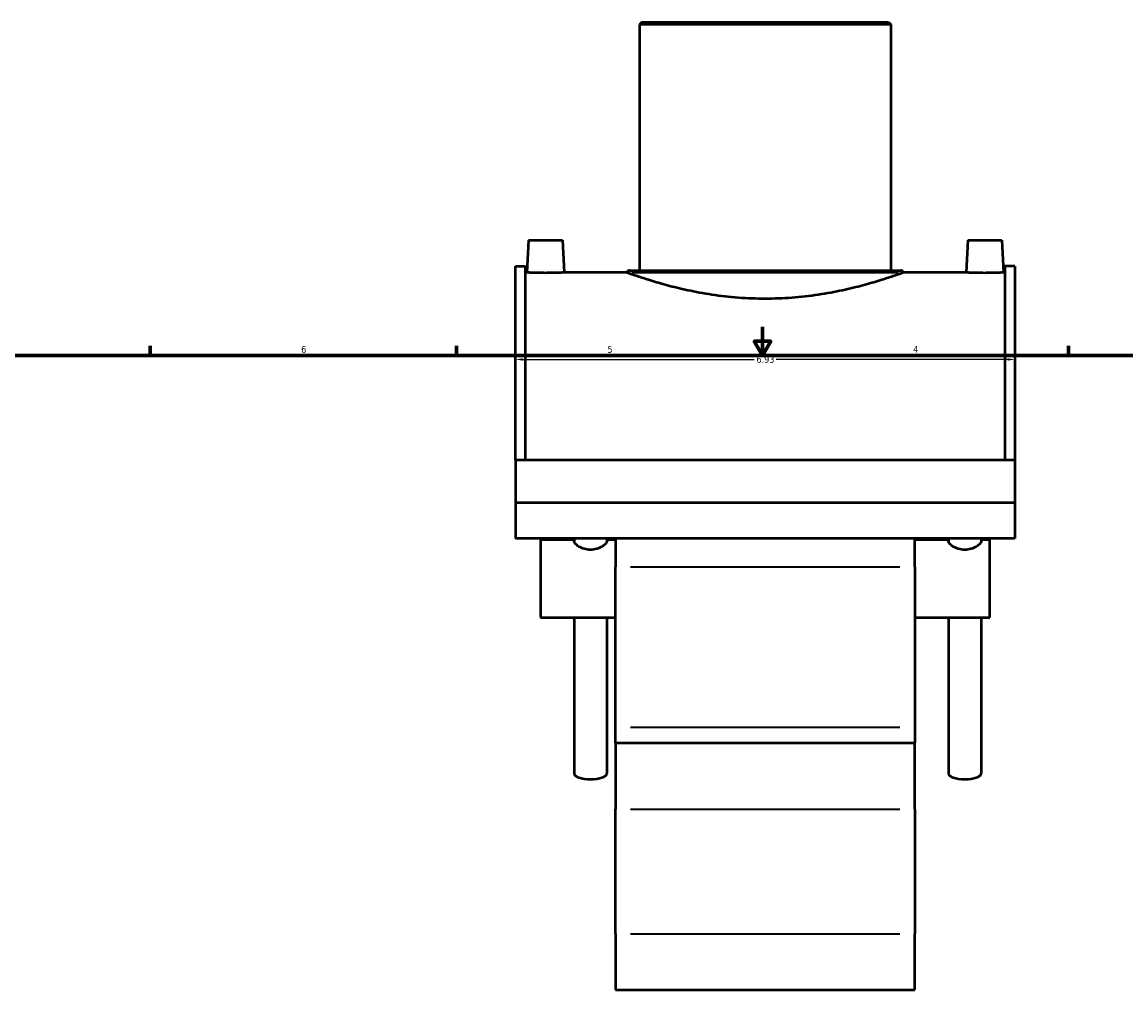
# Model space of a CAD drawing. Header units: inches. Extents: x -8.8 to 52.9, y 0.6 to 55.7.
# Tile 3 of 8: x 6.7 to 22, y 11.9 to 25.6. Entities that reach past the tile are written whole.
import ezdxf

# ---------------------------------------------------------------- set-up
doc = ezdxf.new("R2010")
doc.units = ezdxf.units.IN
doc.header["$MEASUREMENT"] = 0
for name, color, linetype, lineweight in [('Border (ANSI)', 7, 'Continuous', 70), ('Dimension (ANSI)', 7, 'Continuous', 25), ('Visible (ANSI)', 7, 'Continuous', 50), ('Visible Narrow (ANSI)', 7, 'Continuous', 35)]:
    doc.layers.add(name, color=color, linetype=linetype, lineweight=lineweight)
doc.styles.add('Note Text (ANSI)', font='tahoma.ttf')
doc.dimstyles.new('Default (ANSI)', dxfattribs={"dimtxt": 0.094488, "dimasz": 0.098425, "dimexe": 0.125, "dimexo": 0.0625, "dimgap": 0.031496, "dimtad": 0, "dimtih": 1, "dimtoh": 1, "dimrnd": 1e-08, "dimzin": 4, "dimdsep": 46, "dimtxsty": 'Note Text (ANSI)', "dimcen": 0.09, "dimdle": 0.393701, "dimclrd": 256, "dimclre": 256, "dimclrt": 5, "dimadec": 0, "dimazin": 1, "dimtfac": 1, "dimtofl": 0, "dimtmove": 0, "dimatfit": 3, "dimfxl": 1, "dimtolj": 1, "dimtzin": 4, "dimlwd": -1, "dimlwe": -1, "dimarcsym": 0})

# ---------------------------------------------------------------- blocks, each defined once
blk = doc.blocks.new('Borders Default Border')
at = {"layer": 'Border (ANSI)'}
for p, q in [((8.5, 21), (8.5, 21.134)), ((12.75, 21), (12.75, 21.134)), ((21.25, 21), (21.25, 21.134))]:
    blk.add_line(p, q, dxfattribs=at)
at = {"layer": 'Border (ANSI)', "flags": 128}
for points in [[(17, 21.4), (17, 21), (16.885, 21.2), (17.115, 21.2), (17, 21)], [(0.5, 1), (0.5, 21), (33.5, 21), (33.5, 1), (0.5, 1)]]:
    blk.add_lwpolyline(points, dxfattribs=at)
at = {"layer": 'Border (ANSI)', "color": 5, "true_color": 0x0000ff, "char_height": 0.0945, "attachment_point": 7, "style": 'Note Text (ANSI)'}
for s, insert in [('6', (10.595, 21.038)), ('5', (14.847, 21.038)), ('4', (19.092, 21.04))]:
    blk.add_mtext(s, dxfattribs=dict(at, insert=insert))
blk = doc.blocks.new('*D8')
at = {"layer": 'Defpoints', "color": 0, "transparency": 16777216}
for p in [(20.502, 20.947), (13.572, 20.783), (20.502, 20.783)]:
    blk.add_point(p, dxfattribs=at)
at = {"layer": 'Dimension (ANSI)', "transparency": 16777216}
for p, q in [((13.67, 20.947), (16.886, 20.947)), ((20.403, 20.947), (17.188, 20.947))]:
    blk.add_line(p, q, dxfattribs=at)
for points in [[(13.67, 20.963), (13.67, 20.93), (13.572, 20.947)], [(20.403, 20.963), (20.403, 20.93), (20.502, 20.947)]]:
    blk.add_solid(points, dxfattribs=at)
at = {"layer": 'Dimension (ANSI)', "color": 5, "transparency": 16777216, "insert": (16.917, 20.996), "char_height": 0.0945, "attachment_point": 1, "style": 'Note Text (ANSI)'}
blk.add_mtext('\\A1;6.93', dxfattribs=at)

msp = doc.modelspace()

# ---------------------------------------------------------------- linework, layer by layer
at = {"layer": 'Visible (ANSI)'}
for p, q in [((15.3257, 25.6347), (15.2908, 25.5997)), ((18.7829, 25.5997), (15.2908, 25.5997)), ((15.2908, 25.5997), (15.2908, 22.1839)), ((15.3257, 25.6347), (18.748, 25.6347)), ((18.748, 25.6347), (18.7829, 25.5997)), ((18.7829, 25.5997), (18.7829, 22.1839)), ((13.7514, 22.6058), (13.7278, 22.1547)), ((13.7514, 22.6058), (14.2239, 22.6058)), ((14.2239, 22.6058), (14.2475, 22.1547)), ((19.8498, 22.6058), (19.8262, 22.1547)), ((19.8498, 22.6058), (20.3223, 22.6058)), ((20.3223, 22.6058), (20.3459, 22.1547)), ((13.5719, 19.552), (13.5719, 22.2448)), ((13.5719, 22.2448), (13.7105, 22.2448)), ((13.7105, 19.552), (13.7105, 22.2448)), ((20.3633, 22.2448), (20.3633, 19.552)), ((20.5019, 22.2448), (20.3633, 22.2448)), ((20.5019, 22.2448), (20.5019, 19.552)), ((13.7278, 22.1547), (13.7105, 22.1547)), ((15.1167, 22.1547), (14.2475, 22.1547)), ((15.1511, 22.1839), (18.9226, 22.1839)), ((19.8262, 22.1547), (18.957, 22.1547)), ((20.3633, 22.1547), (20.3459, 22.1547)), ((13.5719, 19.552), (20.5019, 19.552)), ((13.5719, 19.552), (13.5719, 18.9592)), ((20.5019, 19.552), (20.5019, 18.9592)), ((13.5719, 18.9592), (20.5019, 18.9592)), ((13.5719, 18.9592), (13.5719, 18.4599)), ((20.5019, 18.9592), (20.5019, 18.4599)), ((20.5019, 18.4599), (13.5719, 18.4599)), ((13.9184, 18.4437), (13.9184, 17.3623)), ((13.9184, 18.4437), (14.3861, 18.4437)), ((14.3861, 18.4599), (14.3861, 18.4173)), ((14.8366, 18.4599), (14.8366, 18.4173)), ((14.8366, 18.4437), (14.9579, 18.4437)), ((14.9579, 18.4599), (14.9579, 18.0654)), ((19.1159, 18.0654), (19.1159, 18.4599)), ((19.1159, 18.4437), (19.5836, 18.4437)), ((19.5836, 18.4599), (19.5836, 18.4173)), ((20.0341, 18.4599), (20.0341, 18.4173)), ((20.0341, 18.4437), (20.1554, 18.4437)), ((20.1554, 17.3623), (20.1554, 18.4437)), ((14.9579, 15.836), (14.9579, 18.0654)), ((19.1159, 18.0654), (19.1159, 15.836)), ((13.9184, 17.3623), (14.5157, 17.3623)), ((14.3861, 17.3623), (14.3861, 15.193)), ((14.707, 17.3623), (14.9579, 17.3623)), ((14.8366, 17.3623), (14.8366, 15.193)), ((19.1159, 17.3623), (19.7132, 17.3623)), ((19.5836, 17.3623), (19.5836, 15.193)), ((19.9045, 17.3623), (20.1554, 17.3623)), ((20.0341, 17.3623), (20.0341, 15.193)), ((14.9579, 15.6183), (14.9579, 15.836)), ((19.1159, 15.836), (19.1159, 15.6183)), ((14.9579, 15.6183), (14.9579, 14.6971)), ((14.9579, 15.6183), (19.1159, 15.6183)), ((19.1159, 14.6971), (19.1159, 15.6183)), ((14.9579, 12.9658), (14.9579, 14.6971)), ((19.1159, 14.6971), (19.1159, 12.9658)), ((14.9579, 12.9658), (14.9579, 12.1876)), ((19.1159, 12.1876), (19.1159, 12.9658)), ((14.9579, 12.1876), (19.1159, 12.1876))]:
    msp.add_line(p, q, dxfattribs=at)
for centre, start, end in [((15.1511, 22.1489), 90, 170.57054), ((18.9226, 22.1489), 9.42946, 90)]:
    msp.add_arc(centre, 0.0349, start, end, dxfattribs=at)
for centre in [(14.6114, 15.193), (19.8089, 15.193)]:
    msp.add_ellipse(centre, major_axis=(0.2253, 0), ratio=0.3420201, start_param=3.1415927, end_param=6.2831853, dxfattribs=at)
for points, knots in [([(13.9877, 22.1482), (13.955, 22.1482), (13.9202, 22.1485), (13.8561, 22.1498), (13.8269, 22.1506), (13.7808, 22.1522), (13.7608, 22.1531), (13.7343, 22.1543), (13.7278, 22.1547), (13.7278, 22.1547)], [0, 0, 0, 0, 0.24887487, 0.24887487, 0.49774974, 0.49774974, 0.74655051, 0.74655051, 0.99535128, 0.99535128, 0.99535128, 0.99535128]), ([(14.2475, 22.1547), (14.2475, 22.1547), (14.241, 22.1543), (14.2145, 22.1531), (14.1945, 22.1522), (14.1484, 22.1506), (14.1192, 22.1498), (14.0551, 22.1485), (14.0203, 22.1482), (13.9877, 22.1482)], [2.98605383, 2.98605383, 2.98605383, 2.98605383, 3.2348546, 3.2348546, 3.48365537, 3.48365537, 3.73253024, 3.73253024, 3.98140511, 3.98140511, 3.98140511, 3.98140511]), ([(15.1318, 22.1489), (15.1298, 22.1497), (15.1279, 22.1504), (15.1225, 22.1524), (15.1199, 22.1534), (15.1176, 22.1543), (15.1171, 22.1545), (15.1167, 22.1546), (15.1167, 22.1547), (15.1167, 22.1547)], [0.51548347, 0.51548347, 0.51548347, 0.51548347, 0.63726646, 0.63726646, 0.9251481, 0.9251481, 1.05479734, 1.05479734, 1.13291012, 1.13291012, 1.13291012, 1.13291012]), ([(17.0369, 21.7897), (16.915, 21.7897), (16.7894, 21.7944), (16.5403, 21.8133), (16.4168, 21.8276), (16.1806, 21.863), (16.0676, 21.8841), (15.8591, 21.929), (15.7634, 21.9527), (15.5941, 21.9982), (15.5146, 22.0216), (15.3739, 22.0653), (15.3129, 22.0855), (15.2145, 22.1192), (15.1771, 22.1326), (15.1442, 22.1445), (15.1373, 22.147), (15.1318, 22.1489)], [0, 0, 0, 0, 0.9286198, 0.9286198, 1.8572395, 1.8572395, 2.7858593, 2.7858593, 3.7144791, 3.7144791, 4.6424518, 4.6424518, 5.5704246, 5.5704246, 6.4983973, 6.4983973, 6.8139327, 6.8139327, 6.8139327, 6.8139327]), ([(18.9419, 22.1489), (18.9364, 22.147), (18.9295, 22.1445), (18.8966, 22.1326), (18.8592, 22.1192), (18.7608, 22.0855), (18.6998, 22.0653), (18.5591, 22.0216), (18.4796, 21.9982), (18.3103, 21.9527), (18.2147, 21.929), (18.0061, 21.8841), (17.8931, 21.863), (17.6569, 21.8276), (17.5334, 21.8133), (17.2843, 21.7944), (17.1587, 21.7897), (17.0369, 21.7897)], [22.8915475, 22.8915475, 22.8915475, 22.8915475, 23.2070829, 23.2070829, 24.1350556, 24.1350556, 25.0630284, 25.0630284, 25.9910011, 25.9910011, 26.9196209, 26.9196209, 27.8482407, 27.8482407, 28.7768604, 28.7768604, 29.7054802, 29.7054802, 29.7054802, 29.7054802]), ([(18.957, 22.1547), (18.957, 22.1547), (18.957, 22.1547), (18.957, 22.1546), (18.9568, 22.1546), (18.9559, 22.1542), (18.9551, 22.1539), (18.9513, 22.1525), (18.9474, 22.151), (18.9419, 22.1489)], [1.13291012, 1.13291012, 1.13291012, 1.13291012, 1.15217848, 1.15217848, 1.25662868, 1.25662868, 1.42186336, 1.42186336, 1.750505, 1.750505, 1.750505, 1.750505]), ([(20.0861, 22.1482), (20.0534, 22.1482), (20.0186, 22.1485), (19.9545, 22.1498), (19.9253, 22.1506), (19.8792, 22.1522), (19.8592, 22.1531), (19.8327, 22.1543), (19.8262, 22.1547), (19.8262, 22.1547)], [0, 0, 0, 0, 0.24887487, 0.24887487, 0.49774974, 0.49774974, 0.74655051, 0.74655051, 0.99535128, 0.99535128, 0.99535128, 0.99535128]), ([(20.3459, 22.1547), (20.3459, 22.1547), (20.3394, 22.1543), (20.3129, 22.1531), (20.2929, 22.1522), (20.2468, 22.1506), (20.2176, 22.1498), (20.1535, 22.1485), (20.1187, 22.1482), (20.0861, 22.1482)], [2.98605383, 2.98605383, 2.98605383, 2.98605383, 3.2348546, 3.2348546, 3.48365537, 3.48365537, 3.73253024, 3.73253024, 3.98140511, 3.98140511, 3.98140511, 3.98140511]), ([(14.8366, 18.4173), (14.8366, 18.4085), (14.8309, 18.3968), (14.8079, 18.3714), (14.7906, 18.3576), (14.751, 18.334), (14.7258, 18.3225), (14.6703, 18.3065), (14.64, 18.3021), (14.5827, 18.3021), (14.5524, 18.3065), (14.4969, 18.3225), (14.4717, 18.334), (14.4321, 18.3576), (14.4148, 18.3714), (14.3918, 18.3968), (14.3861, 18.4085), (14.3861, 18.4173)], [0.8774627, 0.8774627, 0.8774627, 0.8774627, 1.0946555, 1.0946555, 1.3118484, 1.3118484, 1.5302215, 1.5302215, 1.7485946, 1.7485946, 1.9669676, 1.9669676, 2.1853407, 2.1853407, 2.4025336, 2.4025336, 2.6197265, 2.6197265, 2.6197265, 2.6197265]), ([(20.0341, 18.4173), (20.0341, 18.4085), (20.0284, 18.3968), (20.0054, 18.3714), (19.9881, 18.3576), (19.9485, 18.334), (19.9233, 18.3225), (19.8678, 18.3065), (19.8375, 18.3021), (19.7802, 18.3021), (19.7499, 18.3065), (19.6944, 18.3225), (19.6692, 18.334), (19.6296, 18.3576), (19.6123, 18.3714), (19.5893, 18.3968), (19.5836, 18.4085), (19.5836, 18.4173)], [0.8774627, 0.8774627, 0.8774627, 0.8774627, 1.0946555, 1.0946555, 1.3118484, 1.3118484, 1.5302215, 1.5302215, 1.7485946, 1.7485946, 1.9669676, 1.9669676, 2.1853407, 2.1853407, 2.4025336, 2.4025336, 2.6197265, 2.6197265, 2.6197265, 2.6197265]), ([(14.5157, 17.3623), (14.5187, 17.3623), (14.5216, 17.3623), (14.5524, 17.3624), (14.5827, 17.3628), (14.64, 17.3628), (14.6703, 17.3624), (14.7011, 17.3623), (14.704, 17.3623), (14.707, 17.3623)], [1.50669954, 1.50669954, 1.50669954, 1.50669954, 1.5302215, 1.5302215, 1.74859456, 1.74859456, 1.96696762, 1.96696762, 1.99048957, 1.99048957, 1.99048957, 1.99048957]), ([(19.7132, 17.3623), (19.7162, 17.3623), (19.7191, 17.3623), (19.7499, 17.3624), (19.7802, 17.3628), (19.8375, 17.3628), (19.8678, 17.3624), (19.8986, 17.3623), (19.9015, 17.3623), (19.9045, 17.3623)], [1.50669954, 1.50669954, 1.50669954, 1.50669954, 1.5302215, 1.5302215, 1.74859456, 1.74859456, 1.96696762, 1.96696762, 1.99048957, 1.99048957, 1.99048957, 1.99048957])]:
    msp.add_open_spline(points, degree=3, knots=knots, dxfattribs=at)
at = {"layer": 'Visible Narrow (ANSI)'}
for p, q in [((18.8869, 22.1489), (15.1868, 22.1489)), ((15.1658, 18.0654), (18.908, 18.0654)), ((15.1658, 15.836), (18.908, 15.836)), ((15.1658, 14.6971), (18.908, 14.6971)), ((15.1658, 12.9658), (18.908, 12.9658))]:
    msp.add_line(p, q, dxfattribs=at)

# ---------------------------------------------------------------- block references
msp.add_blockref('Borders Default Border', (0, 0))

# ---------------------------------------------------------------- dimensions: what is measured, and where the dimension line sits
at = {"layer": 'Dimension (ANSI)'}
dim = msp.add_linear_dim(base=(20.5019, 20.9466), p1=(13.5719, 20.7826), p2=(20.5019, 20.7826), angle=180, dimstyle='Default (ANSI)', override={"dimgap": 0.031496, "dimtih": 0, "dimtoh": 0, "dimdec": 2, "dimse1": 1, "dimse2": 1, "dimtol": 0, "dimlim": 0, "dimtp": 0, "dimtm": 0, "dimtdec": 2, "dimatfit": 1}, dxfattribs=at)
dim.commit()
dim.dimension.update_dxf_attribs({"geometry": '*D8', "text_midpoint": (17.0369, 20.9466), "dimtype": 160})

doc.saveas('drawing.dxf')
